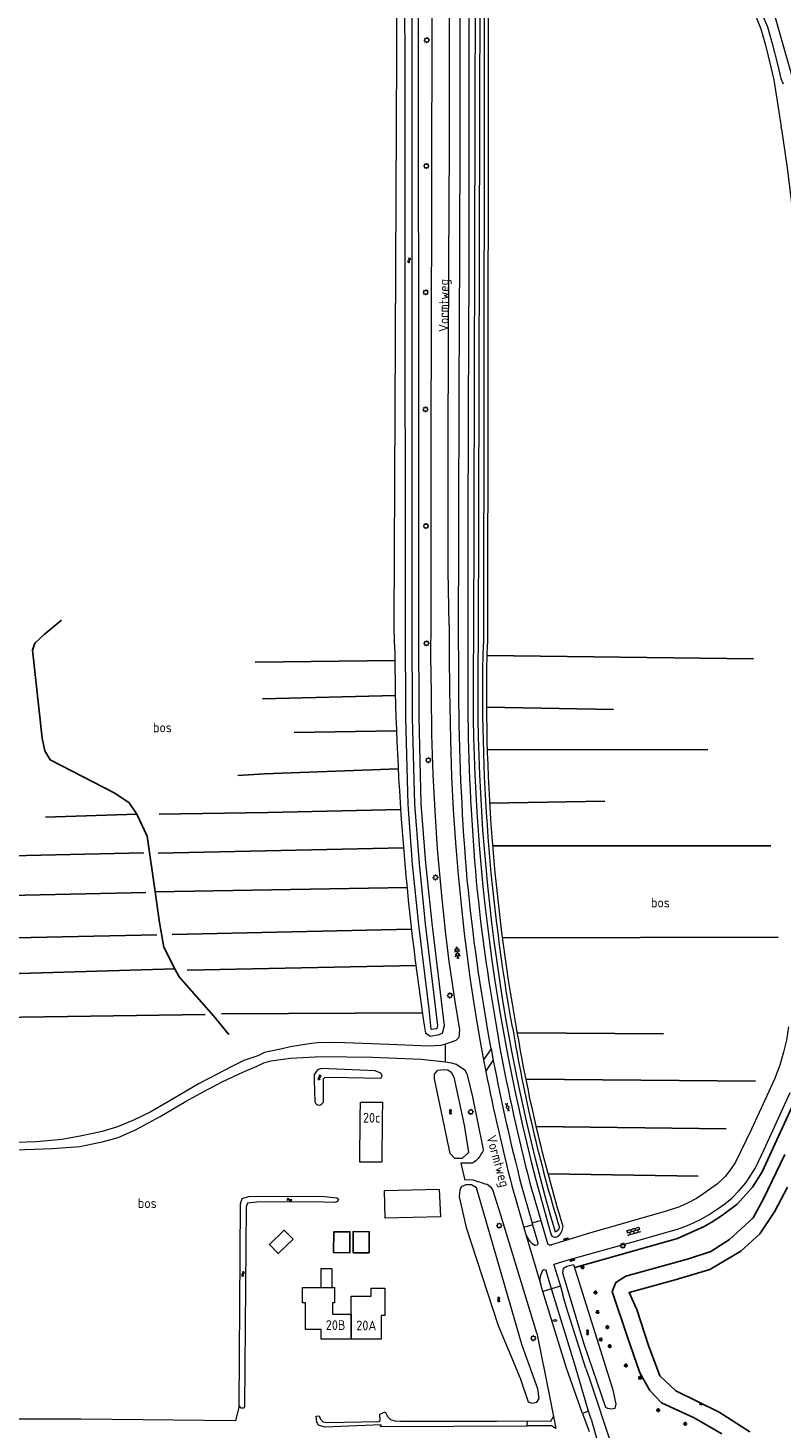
# Model space of a CAD drawing. Extents: x 168769 to 512904, y 516715 to 1559940.
# Tile 195 of 256: x 169646 to 169838, y 520303 to 520660. Entities that reach past the tile are written whole.
import ezdxf

# ---------------------------------------------------------------- set-up
doc = ezdxf.new("R2010")
doc.units = 0
doc.header["$MEASUREMENT"] = 0
doc.layers.get('0').update_dxf_attribs({"linetype": 'CONTINUOUS'})
for name, color, linetype, lineweight in [('B01_HOOFDGEBOUW', 10, 'CONTINUOUS', 0), ('B02_bijgebouw', 12, 'CONTINUOUS', 0), ('B07_scheidingsmuur', 14, 'CONTINUOUS', 25), ('Q21_LANTAARNPAAL', 7, 'CONTINUOUS', 18), ('Q26_BOOM', 7, 'CONTINUOUS', 18), ('Q92_BRANDKRAAN', 7, 'CONTINUOUS', 0), ('Q97_TROTTOIRKOLK', 7, 'CONTINUOUS', 0), ('S01_symb_gesloten_verh', 7, 'CONTINUOUS', 0), ('S02_symb_open_verh', 7, 'CONTINUOUS', 13), ('T09_INSTEEKSLOOT', 72, 'CONTINUOUS', 0), ('T51_CULTUURSCHEIDING', 3, 'CONTINUOUS', 0), ('V00_kant_verharding', 252, 'CONTINUOUS', 0), ('W00_KANT_WATER', 140, 'CONTINUOUS', 0)]:
    doc.layers.add(name, color=color, linetype=linetype, lineweight=lineweight)
for name, color, linetype in [('B14_dakrand_bijgebouw', 30, 'CONTINUOUS'), ('S04_Talud', 7, 'CONTINUOUS'), ('S05_Water', 132, 'CONTINUOUS'), ('T07_SLOOT_GREPPEL', 140, 'CONTINUOUS'), ('T20_TALUD', 34, 'CONTINUOUS'), ('Z02_Huisnummer', 253, 'CONTINUOUS'), ('Z05_Cultuuraanduiding', 3, 'CONTINUOUS'), ('Z06_STRAATNAAM', 7, 'CONTINUOUS')]:
    doc.layers.add(name, color=color, linetype=linetype)
doc.styles.add('ISOCP', font='isocp.shx', dxfattribs={"height": 1.8})

# ---------------------------------------------------------------- blocks, each defined once
blk = doc.blocks.new('Q21')
at = {"color": 0}
for points in [[(-1.5, 0), (-1, 0)], [(-1.06, 1.06), (-0.71, 0.71)], [(0, 1.5), (0, 1)], [(1.06, 1.06), (0.71, 0.71)], [(1.5, 0), (1, 0)], [(-1.06, -1.06), (-0.71, -0.71)], [(0, -1.5), (0, -1)], [(1.06, -1.06), (0.71, -0.71)]]:
    blk.add_lwpolyline(points, dxfattribs=at)
blk.add_circle((0, 0), 1, dxfattribs=at)
blk = doc.blocks.new('Q92')
at = {"color": 0}
blk.add_ellipse((0, 0), major_axis=(-0.991, 0), ratio=0.499983, start_param=1.570796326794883, end_param=7.853981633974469, dxfattribs=at)
blk = doc.blocks.new('S05')
at = {"color": 0}
for p, q in [((0.08, 0.3), (0.38, 0.59)), ((0.11, -0.19), (0.41, 0.09)), ((0.38, 0.59), (0.68, 0.71)), ((0.41, 0.09), (0.71, 0.21)), ((0.68, 0.71), (1.01, 0.62)), ((0.71, 0.21), (1.02, 0.12)), ((1.01, 0.62), (1.33, 0.37)), ((1.02, 0.12), (1.36, -0.12)), ((1.33, 0.37), (1.66, 0.13)), ((1.66, 0.13), (1.97, 0.04)), ((1.97, 0.04), (2.28, 0.16)), ((2.28, 0.16), (2.58, 0.44)), ((1.36, -0.12), (1.68, -0.37)), ((1.68, -0.37), (2, -0.46)), ((2, -0.46), (2.31, -0.33)), ((2.31, -0.33), (2.61, -0.05))]:
    blk.add_line(p, q, dxfattribs=at)
blk = doc.blocks.new('S016')
at = {"color": 0, "linetype": 'Continuous'}
for points in [[(0.01, -0.38), (2.65, 1.15)], [(2.65, -1.15), (0.01, 0.38)], [(5.07, -1.15), (1.09, 1.15)], [(1.09, -1.15), (5.07, 1.15)], [(6.16, -0.38), (3.51, 1.15)], [(3.51, -1.15), (6.16, 0.37)]]:
    blk.add_lwpolyline(points, dxfattribs=at)
blk = doc.blocks.new('Q97')
blk.add_hatch(color=256).paths.add_polyline_path([(-1, 1), (-1, 0), (1, 1)])
blk.add_line((1, 1), (-1, 0))
at = {"color": 0}
for points in [[(-1, 0), (-1, 1), (1, 1), (1, 0), (-1, 0)], [(0, 0.8), (0, 1)]]:
    blk.add_lwpolyline(points, dxfattribs=at)
blk = doc.blocks.new('S024')
at = {"color": 0}
for p, q in [((0, 1.2), (6.7, 1.2)), ((0, 0), (6.7, 0)), ((0.2, 1.2), (0.2, 0)), ((1.25, 1.5), (1.25, 1.2)), ((1.25, 0), (1.25, -1.2)), ((2.3, 1.2), (2.3, 0)), ((3.35, 1.5), (3.35, 1.2)), ((3.35, 0), (3.35, -1.2)), ((4.4, 1.2), (4.4, 0)), ((5.45, 1.5), (5.45, 1.2)), ((5.45, 0), (5.45, -1.2)), ((6.5, 1.2), (6.5, 0)), ((0, -1.2), (6.7, -1.2)), ((0.2, -1.2), (0.2, -1.5)), ((2.3, -1.2), (2.3, -1.5)), ((4.4, -1.2), (4.4, -1.5)), ((6.5, -1.2), (6.5, -1.5))]:
    blk.add_line(p, q, dxfattribs=at)
blk = doc.blocks.new('S012')
at = {"color": 0}
for p, q in [((1.18, 2.05), (0, 0)), ((1.18, -2.05), (0, 0)), ((1.4, 0), (0.21, -2.05)), ((1.4, 0), (0.22, 2.05))]:
    blk.add_line(p, q, dxfattribs=at)
blk = doc.blocks.new('Q26')
at = {"color": 0}
for p, q in [((-1, 0), (1, 0)), ((-0.7, 0.7), (0.7, -0.7)), ((0.7, 0.7), (-0.7, -0.7)), ((0, 1), (0, -1))]:
    blk.add_line(p, q, dxfattribs=at)
blk = doc.blocks.new('S04')
at = {"color": 0}
for p, q in [((0, 0.5), (0.5, 0.5)), ((0, 0.25), (1, 0.25)), ((0, 0), (0.5, 0)), ((0, -0.25), (1, -0.25)), ((0, -0.5), (0.5, -0.5))]:
    blk.add_line(p, q, dxfattribs=at)

msp = doc.modelspace()

# ---------------------------------------------------------------- linework, layer by layer
at = {"layer": 'B01_HOOFDGEBOUW'}
for points in [[(169730.29, 520382.46), (169730.32, 520386.26), (169735.91, 520386.3), (169735.88, 520382.42)], [(169735.88, 520382.42), (169735.8, 520370.99), (169730.21, 520371.03), (169730.29, 520382.46)], [(169720.32, 520339.07), (169720.32, 520343.91), (169723, 520343.91), (169723, 520339.05)], [(169727.95, 520325.89), (169720.32, 520325.89), (169720.32, 520328.39), (169716.32, 520328.39), (169716.32, 520335.16), (169715.6, 520335.16), (169715.6, 520339.1), (169723.72, 520339.05), (169723.72, 520335.14), (169723.2, 520335.14), (169723.2, 520332.24), (169727.95, 520332.24)], [(169727.95, 520332.24), (169727.94, 520336.89), (169733.08, 520336.89), (169733.08, 520338.89), (169736.58, 520338.89), (169736.58, 520331.94), (169735.58, 520331.94)], [(169735.58, 520331.94), (169735.58, 520325.89)], [(169735.58, 520325.89), (169727.95, 520325.89)]]:
    msp.add_lwpolyline(points, dxfattribs=at)
at = {"layer": 'B02_bijgebouw'}
msp.add_lwpolyline([(169736.59, 520356.78), (169736.48, 520363.79), (169750.42, 520364.1), (169750.72, 520357.1), (169736.59, 520356.78)], dxfattribs=at)
at = {"layer": 'B07_scheidingsmuur'}
msp.add_lwpolyline([(169727.95, 520325.89), (169727.95, 520332.24)], dxfattribs=at)
at = {"layer": 'B14_dakrand_bijgebouw'}
for points in [[(169713.16, 520351.38), (169709.39, 520347.72), (169707.16, 520350.03), (169710.92, 520353.68), (169713.16, 520351.38)], [(169723.51, 520353.29), (169723.49, 520347.96), (169727.65, 520347.91), (169727.64, 520353.26), (169723.51, 520353.29)], [(169732.55, 520347.92), (169732.58, 520353.29), (169728.45, 520353.32), (169728.48, 520347.94), (169732.55, 520347.92)]]:
    msp.add_lwpolyline(points, dxfattribs=at)
at = {"layer": 'T07_SLOOT_GREPPEL'}
for points in [[(169654.14, 520509.13), (169649.74, 520505.48), (169647.36, 520503.24), (169646.82, 520501.5), (169649.24, 520479.06), (169649.93, 520475.84), (169651.32, 520473.49), (169667.8, 520465.07), (169671.39, 520462.53), (169673.4, 520459.66)], [(169830.46, 520499.25), (169762.59, 520500.07)], [(169739.07, 520498.84), (169703.48, 520498.43)], [(169739.22, 520489.94), (169705.36, 520489.04)], [(169762.5, 520486.97), (169794.79, 520486.38)], [(169739.5, 520480.9), (169713.44, 520480.46)], [(169762.7, 520476.08), (169818.84, 520476.15)], [(169739.93, 520471.24), (169705.91, 520469.95), (169699.09, 520469.54)], [(169819.64, 520355.62), (169822.33, 520357.36), (169826.31, 520360.34), (169830.17, 520364.61), (169832.66, 520368.57), (169843.01, 520391.17), (169844.89, 520396.36), (169845.9, 520401.06), (169846.76, 520408.32), (169849.15, 520464.88)], [(169740.55, 520460.88), (169706.79, 520460.1), (169679.04, 520459.71)], [(169763.3, 520462.44), (169792.54, 520463.02)], [(169650.12, 520458.88), (169673.4, 520459.66)], [(169673.4, 520459.66), (169676.04, 520454.11), (169678.06, 520439.85)], [(169626.33, 520448.75), (169675.16, 520449.84)], [(169741.28, 520451.09), (169678.84, 520449.78)], [(169764.06, 520451.57), (169834.86, 520451.59)], [(169675.66, 520439.75), (169629.47, 520438.7)], [(169678.06, 520439.85), (169742.19, 520440.97)], [(169678.06, 520439.85), (169679.17, 520432.05), (169680.26, 520425.83), (169683.05, 520420.28)], [(169678.45, 520428.92), (169626.36, 520427.81)], [(169743.32, 520430.36), (169682.36, 520429)], [(169836.71, 520428.33), (169766.54, 520428.15)], [(169686.18, 520419.92), (169744.44, 520421.11)], [(169683.05, 520420.28), (169626.38, 520418.56)], [(169683.05, 520420.28), (169684.18, 520418.24), (169692.95, 520408.23), (169696.81, 520403.5)], [(169690.75, 520408.61), (169626.39, 520407.68)], [(169746.09, 520409.1), (169694.94, 520408.81)], [(169770.31, 520403.96), (169807.49, 520403.73)], [(169772.51, 520392.12), (169830.99, 520391.67)], [(169823.45, 520379.51), (169775.12, 520380.12)], [(169778.13, 520368.04), (169816.39, 520367.47)], [(169784.95, 520344.18), (169811.1, 520351.55), (169817.87, 520354.66)], [(169817.87, 520354.66), (169819.64, 520355.62)]]:
    msp.add_lwpolyline(points, dxfattribs=at)
at = {"layer": 'T09_INSTEEKSLOOT'}
for points in [[(169738.94, 520507.97), (169739.83, 520708.14)], [(169745.03, 520708.19), (169745.1, 520507.58)], [(169762.96, 520703.81), (169762.66, 520503)], [(169844.3, 520645.3), (169844.3, 520644.7), (169843.7, 520644.1), (169841.8, 520643.8), (169841.3, 520644.1), (169835.9, 520663.2)], [(169739.04, 520503.01), (169738.94, 520507.97)], [(169745.1, 520507.58), (169745.16, 520484.28), (169745.73, 520462.27), (169746.89, 520447.23), (169748.49, 520431.89), (169751.61, 520405.77), (169751.16, 520403.8), (169750.04, 520403.38), (169748.05, 520403.07), (169746.88, 520403.86)], [(169720.88, 520392.27), (169721.26, 520392.54), (169722.77, 520392.67), (169735.5, 520392.44), (169735.81, 520392.74), (169735.83, 520393.13), (169735.48, 520393.71), (169734.04, 520394.32), (169720.39, 520394.84), (169719.37, 520394.56), (169718.55, 520393.34), (169718.52, 520391.84)], [(169752.57, 520394.57), (169753.42, 520393.94), (169754.14, 520392.66), (169756.74, 520380.41), (169757.89, 520373.47), (169756.27, 520371.96), (169754.36, 520371.93), (169753.2, 520373.22), (169749.2, 520392.23), (169749.18, 520393.45), (169750.06, 520394.41), (169751.57, 520394.66), (169752.57, 520394.57)], [(169759.92, 520364.49), (169758.58, 520365.21), (169757.17, 520365.2), (169755.97, 520364.73), (169755.61, 520363.9), (169755.43, 520362.14), (169757.27, 520354.4), (169765.44, 520329.41), (169770.98, 520315.94), (169773.06, 520309.96), (169773.98, 520309.6), (169775.22, 520309.89), (169775.85, 520310.8), (169775.54, 520313.22), (169771.53, 520324.31), (169759.92, 520364.49)], [(169699.42, 520308.9), (169699.74, 520360.43), (169700.19, 520361.77), (169701.82, 520362.25), (169720.43, 520362.32), (169724.27, 520361.96), (169724.77, 520361.58), (169724.52, 520360.98), (169723.79, 520360.76), (169718.18, 520360.91), (169703.93, 520360.78), (169701.52, 520360.57), (169701.19, 520359.63), (169700.83, 520308.68), (169700.56, 520308.37), (169699.94, 520308.34), (169699.42, 520308.9)], [(169794.62, 520313.04), (169795.38, 520309.35), (169795.14, 520308.27), (169794.15, 520308.04), (169793.37, 520308.22), (169792.8, 520308.53), (169787.33, 520324.61), (169781.89, 520342.74), (169782.08, 520344.04), (169782.87, 520344.48), (169784.6, 520344.9)], [(169784.6, 520344.9), (169794.62, 520313.04)]]:
    msp.add_lwpolyline(points, dxfattribs=at)
for points in [[(169759.66, 520703.5), (169759.16, 520503, 0.077366), (169778.82, 520352.73, 0.525259), (169780.64, 520352.13, 0.225799), (169781.94, 520354.64)], [(169739.04, 520503.01, 0.037432), (169746.88, 520403.86)], [(169770.09, 520405.26, -0.051162), (169762.66, 520503)], [(169781.94, 520354.64, -0.032217), (169770.09, 520405.26)], [(169718.52, 520391.84), (169718.68, 520386.35, 0.697276), (169720.88, 520386.33), (169720.88, 520392.27)]]:
    msp.add_lwpolyline(points, format="xyb", dxfattribs=at)
at = {"layer": 'T20_TALUD'}
for points in [[(169838.46, 520372.97), (169832.95, 520361.69)], [(169832.03, 520352.77), (169835.83, 520358.35), (169839.11, 520364.67)], [(169832.95, 520361.69), (169830.35, 520356.83)], [(169830.35, 520356.83), (169824.29, 520351.33), (169819.61, 520348.28), (169813.85, 520346.38), (169797.91, 520341.96), (169795.34, 520340.36), (169794.46, 520338.07), (169798.23, 520326.65), (169801.5, 520317.35), (169804, 520312.83), (169807.01, 520309.7), (169815.32, 520305.84), (169822.4, 520301.77)], [(169832.03, 520352.77), (169827.23, 520348.3)], [(169829.52, 520302.32), (169821.71, 520307.34), (169810.66, 520312.74), (169806.56, 520316.54), (169803.69, 520324.27), (169800.73, 520333.47), (169798.75, 520337.8), (169810.47, 520341.01), (169819.29, 520343.67), (169827.23, 520348.3)]]:
    msp.add_lwpolyline(points, dxfattribs=at)
at = {"layer": 'T51_CULTUURSCHEIDING'}
for p, q in [((169699.42, 520308.9), (169698.46, 520305.12)), ((169659.14, 520305.53), (169583.74, 520305.4)), ((169698.46, 520305.12), (169659.14, 520305.53))]:
    msp.add_line(p, q, dxfattribs=at)
at = {"layer": 'V00_kant_verharding'}
for points in [[(169748.34, 520507.82), (169748.3, 520556), (169748.5, 520613.5), (169748.6, 520668.8), (169748.7, 520732), (169749, 520791.2), (169749, 520839.7), (169749.1, 520892.9), (169749.3, 520941), (169749.4, 520987.6), (169749.4, 521000)], [(169758.03, 520713.41), (169761.6, 520711.5), (169764.3, 520710.9), (169770.3, 520709.2), (169776.2, 520708), (169782.2, 520706.1), (169787.6, 520704.3), (169792.2, 520702.1), (169797.6, 520698.9), (169803.2, 520694.8), (169811, 520688), (169823.8, 520676.6), (169827, 520672.7), (169830.2, 520668.4), (169832.1, 520664.6), (169834, 520660.3), (169835.2, 520656), (169836.6, 520650.4), (169837.4, 520647.1)], [(169758.03, 520707.85), (169760.4, 520708.5), (169763.1, 520708.5), (169766.6, 520708.1), (169771.1, 520707.2), (169775.8, 520706.2), (169781.7, 520704.4), (169786.9, 520702.8), (169791.4, 520700.7), (169796.6, 520697.5), (169802.1, 520693.5), (169809.9, 520686.7), (169822.5, 520675.5), (169825.6, 520671.7), (169828.7, 520667.6), (169830.6, 520664), (169832.3, 520659.8), (169833.5, 520655.6), (169834.9, 520650), (169835.6, 520646.8)], [(169752.92, 520507.8), (169752.7, 520521.5), (169752.7, 520555.8), (169752.8, 520599.5), (169753, 520630.1), (169753, 520662.2), (169753, 520691), (169753.07, 520703.72)], [(169835.6, 520646.8), (169837.5, 520634.8)], [(169837.4, 520647.1), (169838, 520645.8)], [(169837.6, 520634.2), (169837.5, 520634.8)], [(169837.6, 520634.2), (169839, 520624.4), (169840.4, 520613.3), (169841.6, 520602.5), (169842.2, 520589.7), (169842.5, 520571.5), (169843.6, 520529.4), (169843.99, 520506.62)], [(169755.45, 520402.85), (169755.58, 520403.81), (169755.64, 520404.81), (169754.59, 520410.86), (169752.91, 520422.11), (169752.1, 520429.18), (169751.04, 520438.95), (169749.97, 520450.88), (169749.32, 520460.49), (169748.87, 520469.81), (169748.54, 520479.98), (169748.39, 520490.37), (169748.27, 520500), (169748.26, 520500.54), (169748.34, 520507.82)], [(169752.92, 520507.8), (169752.92, 520503.77), (169752.96, 520500), (169753.05, 520491.32), (169753.29, 520478.64), (169753.5, 520469.19), (169753.98, 520460.82), (169754.52, 520452.38), (169755.2, 520444.22), (169756.03, 520435.82), (169756.71, 520429.31), (169757.47, 520423.37), (169758.19, 520418.07), (169759.24, 520411.45), (169759.88, 520407.19), (169760.76, 520402.21), (169761.65, 520397.09)], [(169764.46, 520500.1), (169764.45, 520500)], [(169754.64, 520401.97), (169754.64, 520401.97), (169755.45, 520402.85)], [(169763.61, 520399.88), (169762.97, 520403.55)], [(169765.17, 520404.36), (169765.75, 520400.55)], [(169839.35, 520405.51), (169838.86, 520402.08), (169838.09, 520399.06), (169837.15, 520395.73), (169835.75, 520392.17), (169829.9, 520379.45)], [(169710.4, 520399.86), (169707.49, 520399.33), (169705.89, 520398.95), (169704.19, 520398.14)], [(169712.55, 520400.37), (169710.4, 520399.86)], [(169719.45, 520401.39), (169717.85, 520401.25), (169715.15, 520400.82), (169712.55, 520400.37)], [(169737.66, 520400.96), (169724.02, 520401.52), (169719.45, 520401.39)], [(169747.75, 520400.55), (169737.66, 520400.96)], [(169750.82, 520400.72), (169747.75, 520400.55)], [(169751.95, 520401.09), (169750.82, 520400.72)], [(169754.64, 520401.97), (169751.95, 520401.09)], [(169751.96, 520396.6), (169751.95, 520401.09)], [(169763.61, 520399.88), (169761.65, 520397.09)], [(169763.61, 520399.88), (169764.17, 520396.91)], [(169690.42, 520388.99), (169695.1, 520391.47), (169700.39, 520393.97), (169703.76, 520395.38), (169705.71, 520396.29), (169707.5, 520396.85), (169712.52, 520397.52), (169720.32, 520397.91)], [(169700.59, 520396.92), (169697.59, 520395.41)], [(169704.19, 520398.14), (169700.59, 520396.92)], [(169720.32, 520397.91), (169733.4, 520397.75)], [(169733.4, 520397.75), (169745.82, 520397.28), (169751.96, 520396.6)], [(169751.96, 520396.6), (169753.53, 520396.3)], [(169753.53, 520396.3), (169754.64, 520395.98)], [(169757.04, 520394.35), (169754.64, 520395.98)], [(169761.65, 520397.09), (169762.28, 520394.09)], [(169762.28, 520394.09), (169764.17, 520396.91)], [(169697.59, 520395.41), (169693.87, 520393.46), (169689.27, 520391.09), (169681.57, 520386.51), (169676.8, 520383.74), (169672.38, 520381.66), (169668.44, 520380.03), (169664.56, 520378.79), (169659.33, 520377.7), (169654.24, 520376.81)], [(169760.99, 520372.96), (169761.45, 520373.49), (169761.64, 520373.97), (169761.6, 520374.68), (169758.92, 520387.64), (169757.58, 520393.29), (169757.04, 520394.35)], [(169685.97, 520386.51), (169690.42, 520388.99)], [(169779.62, 520344.86), (169779.68, 520345.05), (169783.56, 520346.17), (169799.45, 520350.6), (169811.11, 520353.97), (169814.09, 520355.06), (169816.92, 520356.42), (169819.18, 520357.64), (169821.19, 520359.01), (169823.14, 520360.4), (169824.96, 520361.82), (169826.7, 520363.68), (169828.56, 520365.81), (169830.91, 520369.54), (169833.14, 520374.24), (169839.76, 520388.72)], [(169662.08, 520375.65), (169664.92, 520376.26), (169668.59, 520377.28), (169673, 520379.28), (169679.34, 520382.61), (169685.97, 520386.51)], [(169647.85, 520376.16), (169632.2, 520375.68), (169631.85, 520375.68), (169630.54, 520375.7), (169628.92, 520376.03), (169626.73, 520376.77), (169625.03, 520378.5)], [(169829.9, 520379.45), (169825.86, 520371), (169824.39, 520368.88)], [(169368.08, 520366.06), (169374.95, 520367.32), (169382.4, 520368.13), (169396.51, 520368.41), (169458.47, 520369.43), (169522.14, 520371.07), (169576.46, 520372.29), (169615.93, 520373.51), (169635.36, 520373.87), (169651.85, 520374.46), (169658.84, 520375.02)], [(169654.24, 520376.81), (169647.85, 520376.16)], [(169658.84, 520375.02), (169662.08, 520375.65)], [(169755.88, 520370.72), (169756.95, 520366.45)], [(169824.39, 520368.88), (169823.22, 520367.38), (169821.25, 520365.47)], [(169775.24, 520327.48), (169766.09, 520357.52), (169764.07, 520363.93), (169763.63, 520364.55), (169762.6, 520365.3)], [(169768.88, 520364.96), (169771.96, 520354.39)], [(169771.3, 520365.24), (169774.04, 520355.47)], [(169773.51, 520365.68), (169776.3, 520356.12)], [(169821.25, 520365.47), (169817.82, 520363.01)], [(169817.82, 520363.01), (169815.95, 520361.77), (169813.79, 520360.65), (169811.62, 520359.59), (169808.18, 520358.5), (169788.7, 520352.91), (169778.97, 520349.96)], [(169774.16, 520355.02), (169771.96, 520354.39)], [(169771.96, 520354.39), (169772.48, 520352.61)], [(169776.3, 520356.12), (169774.04, 520355.47)], [(169774.04, 520355.47), (169774.16, 520355.02)], [(169774.16, 520355.02), (169775.53, 520350.43)], [(169776.3, 520356.12), (169778.01, 520350.31)], [(169772.48, 520352.61), (169776.27, 520339.78)], [(169775.24, 520349.89), (169774.91, 520349.79)], [(169776.79, 520343.53), (169777.11, 520343.63)], [(169779.01, 520338.73), (169777.64, 520343.35)], [(169779.62, 520344.86), (169781.25, 520339.43)], [(169776.79, 520338.06), (169776.27, 520339.78)], [(169779.01, 520338.73), (169776.79, 520338.06)], [(169781.25, 520339.43), (169779.01, 520338.73)], [(169788.44, 520307.56), (169784.86, 520319.68), (169779.01, 520338.73)], [(169781.25, 520339.43), (169781.86, 520337.19)], [(169786.85, 520306.98), (169782.83, 520318.54), (169776.79, 520338.06)], [(169787.72, 520318.42), (169782.73, 520334.22), (169781.86, 520337.19)], [(169775.24, 520327.48), (169778.52, 520311.41), (169779.54, 520306.21)], [(169719.02, 520306.29), (169719.84, 520306.38)], [(169719.84, 520306.38), (169720.17, 520305.52), (169720.82, 520304.84), (169721.84, 520304.71), (169735.02, 520304.91), (169735.36, 520305.22), (169735.24, 520306.84)], [(169735.24, 520306.84), (169736.62, 520307.42)], [(169736.62, 520307.42), (169737.22, 520306.21), (169737.94, 520305.45), (169739.07, 520305.08), (169740.49, 520304.99), (169764.98, 520305.04), (169772.88, 520305.07)], [(169788.44, 520307.56), (169786.85, 520306.98)], [(169786.85, 520306.98), (169788.57, 520302.37)], [(169789.11, 520305.49), (169788.44, 520307.56)], [(169735.47, 520303.64), (169735.58, 520304.1), (169721.27, 520303.47), (169719.64, 520303.99), (169719.2, 520304.75), (169719.02, 520306.29)], [(169735.47, 520303.64), (169772.83, 520303.87)], [(169772.83, 520303.87), (169772.88, 520305.07)], [(169780.13, 520303.18), (169779, 520303.85), (169772.83, 520303.87)], [(169772.88, 520305.07), (169778.84, 520305.04), (169779.54, 520306.21)], [(169779.54, 520306.21), (169780.13, 520303.18)], [(169789.11, 520305.49), (169792.64, 520292.96)]]:
    msp.add_lwpolyline(points, dxfattribs=at)
for points in [[(169758.03, 520707.85), (169758.02, 520699.25), (169757.96, 520632.9), (169757.93, 520598.05), (169757.79, 520562.82), (169757.65, 520530.23), (169757.66, 520502.99), (169757.66, 520500), (169757.68, 520486.8, 0.018797), (169759.6, 520445.14, 0.022485), (169765.17, 520404.36)], [(169762.97, 520403.55, -0.021519), (169757.3, 520445.61, -0.017816), (169755.38, 520490.74), (169755.35, 520500), (169755.34, 520502.69), (169755.39, 520532.91), (169755.49, 520567.78), (169755.64, 520602.56), (169755.69, 520632.89), (169755.76, 520665.31), (169755.81, 520704.94)], [(169765.75, 520400.55, 0.017408), (169773.51, 520365.68)], [(169764.17, 520396.91, 0.016925), (169771.3, 520365.24)], [(169762.28, 520394.09, 0.013557), (169768.88, 520364.96)], [(169760.99, 520372.96, -0.183313), (169758.78, 520370.79), (169755.88, 520370.72)], [(169762.6, 520365.3, -0.00558), (169758.87, 520366.49), (169756.95, 520366.45)], [(169772.48, 520352.61, 0.21257), (169774.91, 520349.79)], [(169775.53, 520350.43, -0.352801), (169775.24, 520349.89)], [(169778.01, 520350.31, 0.349104), (169778.97, 520349.96)], [(169776.27, 520339.78, -0.18428), (169776.79, 520343.53)], [(169777.11, 520343.63, -0.339301), (169777.64, 520343.35)], [(169787.72, 520318.42), (169788.67, 520315.78), (169794.25, 520298.88), (169797.27, 520289.94, 0.244491), (169804.29, 520282.75, -0.175787), (169813.98, 520275.84), (169814.78, 520273.62), (169815.21, 520271.85), (169835.32, 520276.74), (169851.46, 520280.63), (169860.71, 520283.59)]]:
    msp.add_lwpolyline(points, format="xyb", dxfattribs=at)
at = {"layer": 'W00_KANT_WATER'}
msp.add_lwpolyline([(169743.45, 520507.58), (169743.51, 520484.25), (169744.09, 520462.19), (169745.25, 520447.08), (169746.85, 520431.7), (169749.94, 520405.85), (169749.75, 520405.03), (169749.62, 520404.98), (169748.44, 520404.8), (169748.34, 520404.87), (169747.79, 520409.98), (169745.21, 520431.52), (169743.6, 520446.93), (169742.44, 520462.1), (169741.86, 520484.23), (169741.8, 520507.58), (169741.62, 520709.03), (169743.38, 520709.07), (169743.45, 520507.58)], dxfattribs=at)
for points in [[(169769.1, 520405.1, 0.032217), (169780.99, 520354.35, -0.225551), (169779.98, 520353.21, -0.077307), (169760.41, 520502.98), (169760.9, 520703.67), (169761.96, 520703.75), (169761.66, 520503)], [(169769.1, 520405.1, -0.051147), (169761.66, 520503)]]:
    msp.add_lwpolyline(points, format="xyb", dxfattribs=at)

# ---------------------------------------------------------------- block references
at = {"layer": 'Q21_LANTAARNPAAL', "xscale": 0.5, "yscale": 0.5}
for p in [(169747.21, 520656.9), (169747.11, 520624.83), (169746.94, 520592.64), (169746.9, 520562.82), (169747.01, 520533.09), (169747.13, 520503.2), (169747.62, 520473.43), (169749.45, 520443.56), (169753.1, 520413.5), (169758.44, 520383.81), (169765.68, 520354.84), (169797.14, 520349.73), (169774.36, 520326.15)]:
    msp.add_blockref('Q21', p, dxfattribs=at)
at = {"layer": 'Q26_BOOM', "xscale": 0.5, "yscale": 0.5}
for p in [(169786.87, 520344.22), (169790.17, 520337.78), (169790.72, 520332.83), (169793.21, 520328.94), (169791.52, 520325.82), (169793.8, 520324.13), (169797.91, 520319.23), (169801.53, 520316.09), (169806.19, 520307.81), (169813.04, 520304.36)]:
    msp.add_blockref('Q26', p, dxfattribs=at)
at = {"layer": 'Q92_BRANDKRAAN', "xscale": 0.5, "yscale": 0.5}
msp.add_blockref('Q92', (169779.89, 520330.7), dxfattribs=at)
at = {"layer": 'Q97_TROTTOIRKOLK'}
for p, xscale, yscale, rotation in [((169782.78, 520351.11), 0.4999999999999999, 0.4999999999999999, 16.78996806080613), ((169784.2, 520346.35), 0.4999999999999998, 0.4999999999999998, 195.8430821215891)]:
    msp.add_blockref('Q97', p, dxfattribs=dict(at, xscale=xscale, yscale=yscale, rotation=rotation))
at = {"layer": 'S01_symb_gesloten_verh', "xscale": 0.5, "yscale": 0.5}
for name, p, rotation in [('S016', (169754.8, 520425.94), 277.2481997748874), ('S012', (169767.44, 520384.91), 17.8461591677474)]:
    msp.add_blockref(name, p, dxfattribs=dict(at, rotation=rotation))
at = {"layer": 'S02_symb_open_verh', "xscale": 0.5, "yscale": 0.5, "rotation": 16.36432391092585}
msp.add_blockref('S024', (169798.25, 520352.97), dxfattribs=at)
at = {"layer": 'S04_Talud', "xscale": 0.5, "yscale": 0.5, "zscale": 4.154788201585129, "rotation": 243.9591689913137}
msp.add_blockref('S04', (169817.14, 520309.57), dxfattribs=at)
at = {"layer": 'S05_Water', "xscale": 0.5, "yscale": 0.5}
for p, rotation in [((169742.67, 520601.48), 269.9236056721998), ((169719.82, 520393.26), 270), ((169753.51, 520383.22), 108.0182376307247), ((169712.88, 520361.48), 179.0833457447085), ((169700.34, 520343.19), 270.2291818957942), ((169765.81, 520335.41), 107.6195130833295), ((169787.91, 520328.27), 288.3202003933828)]:
    msp.add_blockref('S05', p, dxfattribs=dict(at, rotation=rotation))

# ---------------------------------------------------------------- texts
at = {"layer": 'Z02_Huisnummer', "style": 'ISOCP'}
msp.add_text('20c', height=2.5, rotation=359.4754, dxfattribs=at).set_placement((169730.97, 520381.1))
for s, p in [('20B', (169721.51, 520328.25)), ('20A', (169729.28, 520328.16))]:
    msp.add_text(s, height=2.5, dxfattribs=at).set_placement(p)
at = {"layer": 'Z05_Cultuuraanduiding', "style": 'ISOCP'}
for p in [(169677.48, 520480.54), (169804.32, 520435.91), (169673.62, 520359.33)]:
    msp.add_text('bos', height=2.5, dxfattribs=at).set_placement(p)
at = {"layer": 'Z06_STRAATNAAM', "style": 'ISOCP'}
for rotation, p in [(89.8255, (169752.78, 520582.53)), (285.5504, (169762.37, 520377.46))]:
    msp.add_text('Vormtweg', height=2.5, rotation=rotation, dxfattribs=at).set_placement(p)

doc.saveas('drawing.dxf')
